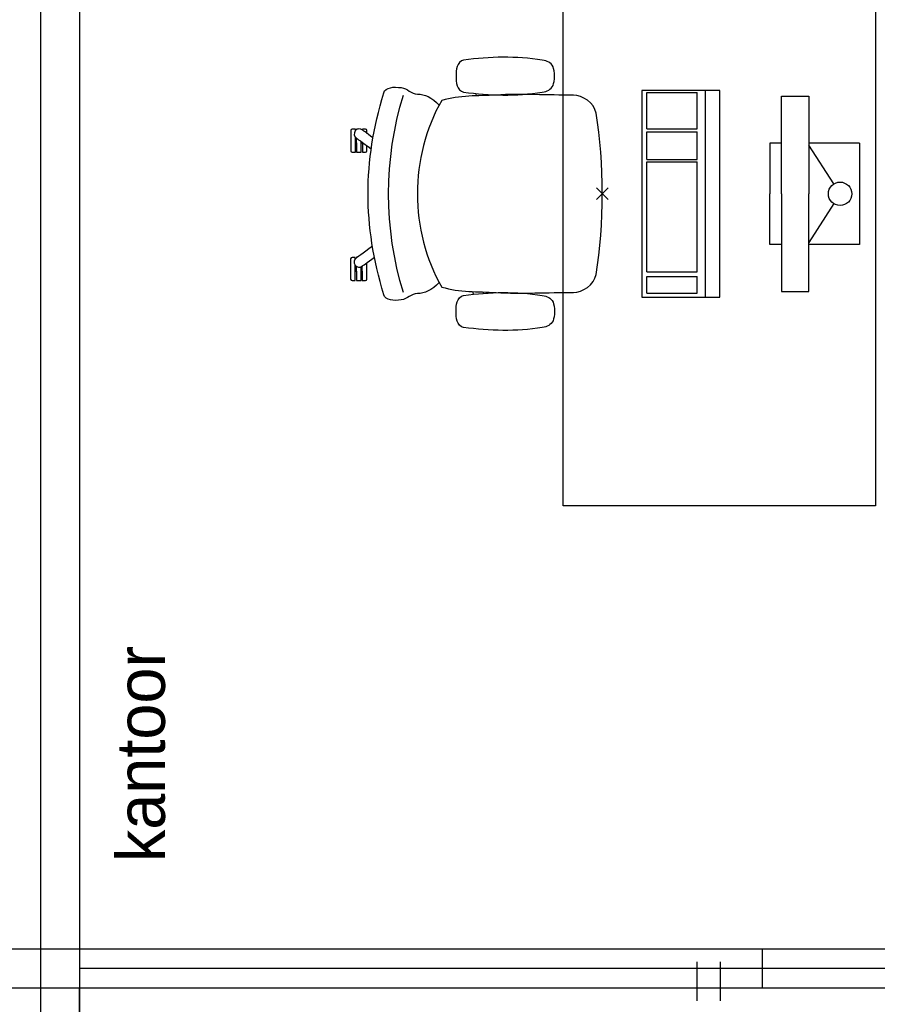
# Model space of a CAD drawing. Header units: millimetres. Extents: x -46954 to 169732, y -26853 to 94136.
# Tile 92 of 174: x -21411 to -19213, y 78165 to 80688. Entities that reach past the tile are written whole.
import ezdxf

# ---------------------------------------------------------------- set-up
doc = ezdxf.new("R2010")
doc.units = ezdxf.units.MM
doc.header["$LTSCALE"] = 400
doc.header["$PDMODE"] = 3
doc.header["$PDSIZE"] = 15
doc.linetypes.add('HIDDEN', pattern=[0.375, 0.25, -0.125])
for name, color, linetype in [('-gd', 2, 'Continuous'), ('hidekast', 8, 'HIDDEN'), ('inlay', 6, 'Continuous'), ('inr', 4, 'Continuous'), ('plat', 5, 'Continuous'), ('sona-s008_ip0', 7, 'Continuous'), ('symbol', 1, 'Continuous')]:
    doc.layers.add(name, color=color, linetype=linetype)
doc.styles.add('s100', font='stylu.ttf', dxfattribs={"height": 100})

# ---------------------------------------------------------------- blocks, each defined once
blk = doc.blocks.new('SONA-S008_B2')
at = {"layer": '-gd'}
blk.add_open_spline([(-253, -509.5), (-87.8, -560.2), (87.8, -560.2), (253, -509.5)], degree=3, dxfattribs=at)
for points in [[(-206.6, -15.8), (-79.4, 5.3), (79.6, 5.3), (206.6, -15.8)], [(-253, -73.9), (-253.4, -51.6), (-233.1, -20.2), (-206.6, -15.8)], [(206.6, -15.8), (233.1, -20.2), (253.4, -51.6), (253, -73.9)], [(-253, -272.1), (-257.1, -206.8), (-252.1, -139.2), (-253, -73.9)], [(253, -73.9), (252.1, -139.2), (257.1, -206.8), (253, -272.1)], [(-325.3, -126.1), (-337, -131.7), (-340.4, -140.8), (-342.5, -153.6)], [(-277.9, -126.1), (-287.8, -121.3), (-315.3, -121.3), (-325.3, -126.1)], [(-260.7, -153.6), (-262.7, -140.8), (-266.2, -131.7), (-277.9, -126.1)], [(260.6, -153.6), (262.7, -140.8), (266.2, -131.7), (277.9, -126.1)], [(277.9, -126.1), (287.8, -121.3), (315.3, -121.3), (325.3, -126.1)], [(325.3, -126.1), (337, -131.7), (340.4, -140.8), (342.5, -153.6)], [(-342.5, -153.6), (-353.5, -221.1), (-351.5, -287.6), (-342.5, -355.4)], [(-260.7, -355.4), (-251.6, -287.6), (-249.7, -221.1), (-260.7, -153.6)], [(260.6, -355.4), (251.6, -287.6), (249.7, -221.1), (260.6, -153.6)], [(342.5, -153.6), (353.4, -221.1), (351.5, -287.6), (342.5, -355.4)], [(-238.9, -411.5), (-253, -365.7), (-250.2, -318.7), (-253, -272.1)], [(253, -272.1), (250.2, -318.7), (253, -365.7), (238.9, -411.5)], [(251.9, -297.7), (252.9, -297.4), (253.8, -297.1), (254.7, -296.8)], [(-255.2, -303.9), (-254.1, -304.3), (-252.9, -304.7), (-251.7, -305.1)], [(256.9, -323.2), (255, -323.8), (253.1, -324.4), (251, -325.1)], [(-250.7, -332.5), (-253.1, -331.7), (-255.4, -330.9), (-257.6, -330.2)], [(-342.5, -355.4), (-341.5, -363), (-333.6, -369.9), (-326.1, -371.8)], [(-326.1, -371.8), (-310.3, -375.7), (-292.8, -375.7), (-277, -371.8)], [(-277, -371.8), (-269.5, -369.9), (-261.7, -363), (-260.7, -355.4)], [(277, -371.8), (269.5, -369.9), (261.7, -363), (260.6, -355.4)], [(326.1, -371.8), (310.3, -375.7), (292.8, -375.7), (277, -371.8)], [(342.5, -355.4), (341.5, -363), (333.6, -369.9), (326.1, -371.8)], [(-227.3, -418.1), (-247.1, -436.6), (-255.7, -455.2), (-255.5, -473.7)], [(238.9, -411.5), (95.4, -494.5), (-95.5, -494.5), (-238.9, -411.5)], [(255.5, -473.7), (255.7, -455.2), (247.1, -436.6), (227.3, -418.1)], [(-255.5, -473.7), (-255.4, -489), (-270.3, -500.1), (-272.1, -515.2)], [(272.1, -515.2), (270.3, -500.1), (255.4, -489), (255.5, -473.7)], [(-272.1, -515.2), (-274.4, -533.8), (-273.7, -555.7), (-258.6, -560.1)], [(258.6, -560.1), (273.7, -555.6), (274.4, -533.8), (272.1, -515.2)], [(-258.6, -560.1), (-77.4, -613.6), (78.8, -613.6), (258.6, -560.1)], [(-222.4, -606.9), (-222.4, -604.9), (-220.7, -603.3), (-218.7, -603.3)], [(-218.7, -603.3), (-218.7, -603.3), (-192, -603.3), (-176.8, -603.3)], [(-185.5, -615.4), (-185.5, -615.4), (-176.5, -602.9), (-162.6, -583.8)], [(-134.5, -588.9), (-152.4, -613.6), (-164.7, -630.5), (-164.7, -630.5)], [(106.4, -606.6), (106.4, -604.6), (108, -603), (110, -603)], [(110, -603), (110, -603), (115.6, -603), (123.1, -603)], [(143.1, -630.4), (143.1, -630.4), (131.8, -614.9), (115.2, -592)], [(143.7, -587.5), (156, -604.4), (163.9, -615.2), (163.9, -615.2)], [(154.9, -602.9), (159.4, -602.9), (162.3, -602.9), (162.3, -602.9)], [(162.3, -602.9), (164.4, -602.9), (166, -604.6), (166, -606.6)], [(-222.4, -615.1), (-222.4, -615.1), (-222.4, -606.9), (-222.4, -606.9)], [(-218.8, -615.1), (-218.8, -615.1), (-222.4, -615.1), (-222.4, -615.1)], [(-222.4, -629.9), (-222.4, -629.9), (-222.4, -618.1), (-222.4, -618.1)], [(-222.4, -618.1), (-222.4, -618.1), (-198.5, -618.1), (-198.5, -618.1)], [(-198.6, -630), (-198.6, -630), (-222.4, -629.9), (-222.4, -629.9)], [(-198.5, -615.1), (-198.5, -615.1), (-218.8, -615.1), (-218.8, -615.1)], [(-198.6, -633), (-198.6, -633), (-198.6, -630), (-198.6, -630)], [(-198.6, -630), (-198.6, -630), (-186.7, -630), (-186.7, -630)], [(-198.5, -618.1), (-198.5, -618.1), (-198.5, -615.1), (-198.5, -615.1)], [(-198.5, -615.1), (-198.5, -615.1), (-186.7, -615.2), (-186.7, -615.2)], [(-198.5, -618.1), (-198.5, -618.1), (-189.1, -618.2), (-187.1, -618.2)], [(-182.7, -633.4), (-188.4, -629.2), (-189.7, -621.1), (-185.5, -615.4)], [(-185.4, -615.2), (-186.2, -615.2), (-186.7, -615.2), (-186.7, -615.2)], [(-186.7, -615.2), (-186.7, -615.2), (-186.7, -616.4), (-186.7, -617.3)], [(-185.9, -630), (-186.4, -630), (-186.7, -630), (-186.7, -630)], [(-186.7, -630), (-186.7, -630), (-186.7, -633), (-186.7, -633)], [(-164.7, -630.5), (-168.8, -636.2), (-176.9, -637.5), (-182.7, -633.4)], [(-162.8, -630.1), (-162.8, -630.1), (-163.4, -630.1), (-164.4, -630)], [(-162.8, -628), (-162.8, -629.2), (-162.8, -630.1), (-162.8, -630.1)], [(106.4, -614.8), (106.4, -614.8), (106.4, -606.6), (106.4, -606.6)], [(110.1, -614.8), (110.1, -614.8), (106.4, -614.8), (106.4, -614.8)], [(106.4, -629.7), (106.4, -629.7), (106.4, -617.8), (106.4, -617.8)], [(106.4, -617.8), (106.4, -617.8), (130.3, -617.8), (130.3, -617.8)], [(130.3, -629.6), (130.3, -629.6), (106.4, -629.7), (106.4, -629.7)], [(130.3, -614.8), (130.3, -614.8), (110.1, -614.8), (110.1, -614.8)], [(130.3, -617.8), (130.3, -617.8), (130.3, -614.8), (130.3, -614.8)], [(130.3, -614.8), (130.3, -614.8), (130.9, -614.8), (131.7, -614.8)], [(130.3, -617.8), (130.3, -617.8), (131.9, -617.8), (133.9, -617.8)], [(130.3, -632.6), (130.3, -632.6), (130.3, -629.6), (130.3, -629.6)], [(130.3, -629.6), (130.3, -629.6), (142.1, -629.6), (142.1, -629.6)], [(142.5, -629.6), (142.3, -629.6), (142.1, -629.6), (142.1, -629.6)], [(142.1, -629.6), (142.1, -629.6), (142.2, -632.6), (142.2, -632.6)], [(161.1, -633.2), (155.3, -637.4), (147.2, -636.1), (143.1, -630.4)], [(163.9, -615.2), (168.1, -621), (166.8, -629.1), (161.1, -633.2)], [(166, -614.8), (166, -614.8), (164.6, -614.8), (163.5, -614.8)], [(166, -629.6), (166, -629.6), (165.4, -629.6), (164.4, -629.6)], [(165.3, -617.8), (165.8, -617.8), (166, -617.8), (166, -617.8)], [(166, -606.6), (166, -606.6), (166, -614.8), (166, -614.8)], [(166, -617.8), (166, -617.8), (166, -618.6), (166, -619.9)], [(166, -625.7), (166, -627.8), (166, -629.6), (166, -629.6)], [(-222.5, -641.1), (-222.5, -641.1), (-222.4, -632.9), (-222.4, -632.9)], [(-218.8, -644.8), (-220.8, -644.8), (-222.5, -643.1), (-222.5, -641.1)], [(-222.4, -632.9), (-222.4, -632.9), (-218.8, -632.9), (-218.8, -632.9)], [(-218.8, -632.9), (-218.8, -632.9), (-198.6, -633), (-198.6, -633)], [(-166.5, -644.9), (-166.5, -644.9), (-218.8, -644.8), (-218.8, -644.8)], [(-198.6, -633), (-198.6, -633), (-186.7, -633), (-186.7, -633)], [(-186.7, -633), (-186.7, -633), (-185.3, -633), (-183.1, -633)], [(-182.7, -633.4), (-182.7, -633.4), (-182.7, -633.4), (-182.7, -633.4)], [(-167.1, -633), (-166.7, -633), (-166.5, -633), (-166.5, -633)], [(-166.5, -633), (-166.5, -633), (-162.9, -633.1), (-162.9, -633.1)], [(-162.9, -641.3), (-162.9, -643.3), (-164.5, -644.9), (-166.5, -644.9)], [(-162.9, -633.1), (-162.9, -633.1), (-162.9, -641.3), (-162.9, -641.3)], [(106.4, -640.9), (106.4, -640.9), (106.4, -632.7), (106.4, -632.7)], [(106.4, -632.7), (106.4, -632.7), (110.1, -632.7), (110.1, -632.7)], [(110.1, -644.5), (108.1, -644.5), (106.5, -642.9), (106.4, -640.9)], [(110.1, -632.7), (110.1, -632.7), (130.3, -632.6), (130.3, -632.6)], [(162.4, -644.4), (162.4, -644.4), (110.1, -644.5), (110.1, -644.5)], [(130.3, -632.6), (130.3, -632.6), (142.2, -632.6), (142.2, -632.6)], [(142.2, -632.6), (142.2, -632.6), (143.3, -632.6), (145.1, -632.6)], [(161.1, -633.2), (161.1, -633.2), (161.1, -633.2), (161.1, -633.2)], [(161.8, -632.6), (162.2, -632.6), (162.4, -632.6), (162.4, -632.6)], [(162.4, -632.6), (162.4, -632.6), (166, -632.6), (166, -632.6)], [(166, -640.8), (166, -642.8), (164.4, -644.4), (162.4, -644.4)], [(166, -632.6), (166, -632.6), (166, -640.8), (166, -640.8)]]:
    blk.add_open_spline(points, degree=3)
at = {"layer": 'sona-s008_ip0'}
blk.add_point((0, 0), dxfattribs=at)
blk = doc.blocks.new('SYMB-CMP4_B2')
for p, q in [((-130, 558.1), (130, 558.1)), ((-130, 558.1), (-130, 428.1)), ((130, 558.1), (130, 428.1)), ((-25.3, 491.9), (-125, 428.1)), ((25.3, 491.9), (125, 428.1)), ((-250, 358.1), (-250, 428.1)), ((-250, 428.1), (0, 428.1)), ((250, 428.1), (0, 428.1)), ((250, 358.1), (250, 428.1)), ((0, 358.1), (-250, 358.1)), ((-130, 358.1), (-130, 328.1)), ((0, 358.1), (250, 358.1)), ((130, 358.1), (130, 328.1)), ((-130, 328.1), (0, 328.1)), ((130, 328.1), (0, 328.1)), ((265, 200), (-265, 200)), ((-265, 200), (-265, 0)), ((265, 0), (265, 200)), ((265, 162.9), (-265, 162.9)), ((-166.8, 141.5), (-259.7, 141.5)), ((-259.7, 12.9), (-259.7, 141.5)), ((-166.8, 12.9), (-166.8, 141.5)), ((-88, 141.5), (-159.1, 141.5)), ((-159.1, 12.9), (-159.1, 141.5)), ((-88, 12.9), (-88, 141.5)), ((200.4, 141.5), (-81.5, 141.5)), ((-81.5, 12.9), (-81.5, 141.5)), ((200.4, 12.9), (200.4, 141.5)), ((254.7, 141.5), (212.3, 141.5)), ((212.3, 12.9), (212.3, 141.5)), ((254.7, 12.9), (254.7, 141.5)), ((-265, 0), (265, 0)), ((-166.8, 12.9), (-259.7, 12.9)), ((-88, 12.9), (-159.1, 12.9)), ((200.4, 12.9), (-81.5, 12.9)), ((254.7, 12.9), (212.3, 12.9))]:
    blk.add_line(p, q)
blk.add_circle((0, 508.1), 30)

msp = doc.modelspace()

# ---------------------------------------------------------------- linework, layer by layer
at = {"layer": 'hidekast'}
for p, q in [((-21357.73324, 78206.57274), (-21357.73324, 74241.61338)), ((-21257.73324, 78206.57274), (-21257.73324, 74241.61338))]:
    msp.add_line(p, q, dxfattribs=at)
at = {"layer": 'inlay'}
msp.add_line((-21257.73324, 77741.61338), (-21257.73324, 78206.57274), dxfattribs=at)
at = {"layer": 'inr'}
msp.add_lwpolyline([(-19217.73324, 81042.15077), (-19217.73324, 79442.15077), (-20017.73324, 79442.15077), (-20017.73324, 81042.15077)], close=True, dxfattribs=at)
at = {"layer": 'plat'}
for p, q in [((-21357.73324, 83211.57274), (-21357.73324, 78206.57274)), ((-21257.73324, 83211.57274), (-21257.73324, 78206.57274)), ((-12357.73324, 78306.57274), (-39357.73324, 78306.57274)), ((-19507.73324, 78306.57274), (-19507.73324, 78206.57274)), ((-19674.79816, 78173.52912), (-19674.79816, 78273.52912)), ((-19614.79816, 78173.52912), (-19614.79816, 78273.52912)), ((-16513.73324, 78256.57274), (-21257.73324, 78256.57274)), ((-12357.73324, 78206.57274), (-39357.73324, 78206.57274))]:
    msp.add_line(p, q, dxfattribs=at)

# ---------------------------------------------------------------- block references
at = {"layer": 'inr', "xscale": -1, "rotation": 270}
msp.add_blockref('SONA-S008_B2', (-19917.73324, 80242.15077), dxfattribs=at)
at = {"layer": 'symbol', "rotation": 270}
msp.add_blockref('SYMB-CMP4_B2', (-19816.24453, 80242.15077), dxfattribs=at)

# ---------------------------------------------------------------- texts
at = {"layer": 'plat', "style": 's100'}
msp.add_text('kantoor', height=124.21728, rotation=90, dxfattribs=at).set_placement((-21038.51194, 78529.36163))

doc.saveas('drawing.dxf')
